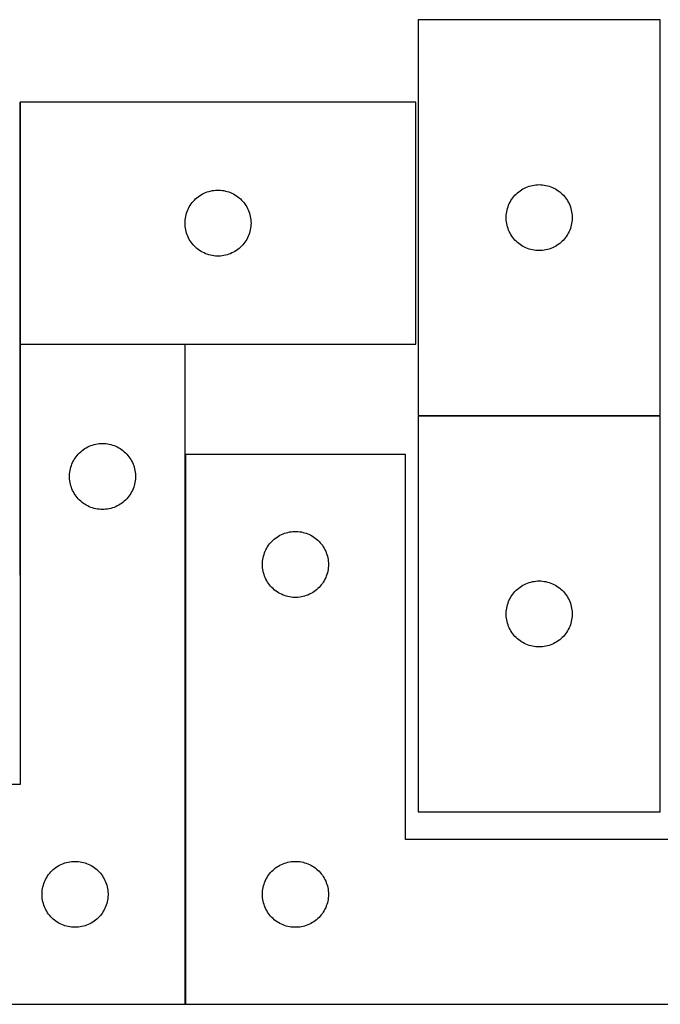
# Model space of a CAD drawing. Header units: millimetres. Extents: x 7 to 1493, y 7 to 458.
# Tile 3 of 5: x 487 to 779, y 10 to 457. Entities that reach past the tile are written whole.
import ezdxf

# ---------------------------------------------------------------- set-up
doc = ezdxf.new("R2010")
doc.units = ezdxf.units.MM
doc.layers.add('COMMON', color=5, linetype='CONTINUOUS', true_color=0x0000ff)
doc.layers.add('CUT', color=7, linetype='CONTINUOUS', true_color=0x000000)

msp = doc.modelspace()

# ---------------------------------------------------------------- linework, layer by layer
at = {"layer": 'COMMON'}
for p, q in [((487.36423, 419.960073), (487.36423, 309.960073)), ((487.36423, 309.760072), (487.36423, 204.826728)), ((487.464231, 309.860072), (562.464231, 309.860072)), ((668.474722, 277.353915), (778.474722, 277.353915)), ((562.564232, 9.760072), (562.564232, 259.760072))]:
    msp.add_line(p, q, dxfattribs=at)
at = {"layer": 'CUT'}
for p, q in [((668.474722, 457.453916), (668.474722, 277.453916)), ((778.474722, 457.453916), (668.474722, 457.453916)), ((778.474722, 277.453916), (778.474722, 457.453916)), ((667.464231, 419.960073), (487.464231, 419.960073)), ((487.464231, 419.960073), (487.464231, 309.960073)), ((667.464231, 309.960073), (667.464231, 419.960073)), ((716.086501, 380.508194), (716.768315, 380.871222)), ((716.768315, 380.871222), (717.467913, 381.198669)), ((717.467913, 381.198669), (718.18344, 381.489668)), ((718.18344, 381.489668), (718.912999, 381.743446)), ((718.912999, 381.743446), (719.654655, 381.959332)), ((719.654655, 381.959332), (720.406441, 382.136751)), ((720.406441, 382.136751), (721.166363, 382.275234)), ((721.166363, 382.275234), (721.932407, 382.374414)), ((721.932407, 382.374414), (722.70254, 382.434027)), ((722.70254, 382.434027), (723.474722, 382.453916)), ((723.474722, 382.453916), (724.246903, 382.434027)), ((724.246903, 382.434027), (725.017037, 382.374414)), ((725.017037, 382.374414), (725.78308, 382.275234)), ((725.78308, 382.275234), (726.543003, 382.136751)), ((726.543003, 382.136751), (727.294788, 381.959332)), ((727.294788, 381.959332), (728.036444, 381.743446)), ((728.036444, 381.743446), (728.766003, 381.489668)), ((728.766003, 381.489668), (729.48153, 381.198669)), ((729.48153, 381.198669), (730.181128, 380.871222)), ((730.181128, 380.871222), (730.862943, 380.508194)), ((567.275131, 375.968353), (567.855334, 376.478279)), ((567.855334, 376.478279), (568.461017, 376.957661)), ((568.461017, 376.957661), (569.090576, 377.405228)), ((569.090576, 377.405228), (569.742339, 377.819792)), ((569.742339, 377.819792), (570.41458, 378.200254)), ((570.41458, 378.200254), (571.105516, 378.545606)), ((571.105516, 378.545606), (571.813313, 378.854932)), ((571.813313, 378.854932), (572.536096, 379.127411)), ((572.536096, 379.127411), (573.271947, 379.362321)), ((573.271947, 379.362321), (574.018915, 379.559038)), ((574.018915, 379.559038), (574.77502, 379.717042)), ((574.77502, 379.717042), (575.538256, 379.835913)), ((575.538256, 379.835913), (576.306599, 379.915335)), ((576.306599, 379.915335), (577.078013, 379.9551)), ((577.078013, 379.9551), (577.85045, 379.9551)), ((577.85045, 379.9551), (578.621863, 379.915335)), ((578.621863, 379.915335), (579.390207, 379.835913)), ((579.390207, 379.835913), (580.153443, 379.717042)), ((580.153443, 379.717042), (580.909548, 379.559038)), ((580.909548, 379.559038), (581.656516, 379.362321)), ((581.656516, 379.362321), (582.392367, 379.127411)), ((582.392367, 379.127411), (583.11515, 378.854932)), ((583.11515, 378.854932), (583.822947, 378.545606)), ((583.822947, 378.545606), (584.513883, 378.200254)), ((584.513883, 378.200254), (585.186123, 377.819792)), ((585.186123, 377.819792), (585.837887, 377.405228)), ((585.837887, 377.405228), (586.467446, 376.957661)), ((586.467446, 376.957661), (587.073129, 376.478279)), ((587.073129, 376.478279), (587.653331, 375.968353)), ((711.029566, 375.827571), (711.477133, 376.45713)), ((711.477133, 376.45713), (711.956515, 377.062813)), ((711.956515, 377.062813), (712.466441, 377.643016)), ((712.466441, 377.643016), (713.005559, 378.196198)), ((713.005559, 378.196198), (713.57244, 378.720895)), ((713.57244, 378.720895), (714.165579, 379.215713)), ((714.165579, 379.215713), (714.783405, 379.679341)), ((714.783405, 379.679341), (715.424279, 380.110549)), ((715.424279, 380.110549), (716.086501, 380.508194)), ((730.862943, 380.508194), (731.525165, 380.110549)), ((731.525165, 380.110549), (732.166038, 379.679341)), ((732.166038, 379.679341), (732.783864, 379.215713)), ((732.783864, 379.215713), (733.377003, 378.720895)), ((733.377003, 378.720895), (733.943884, 378.196198)), ((733.943884, 378.196198), (734.483002, 377.643016)), ((734.483002, 377.643016), (734.992928, 377.062813)), ((734.992928, 377.062813), (735.47231, 376.45713)), ((735.47231, 376.45713), (735.919877, 375.827571)), ((563.719478, 370.966881), (564.046925, 371.666479)), ((564.046925, 371.666479), (564.409953, 372.348294)), ((564.409953, 372.348294), (564.807598, 373.010515)), ((564.807598, 373.010515), (565.238806, 373.651389)), ((565.238806, 373.651389), (565.702434, 374.269215)), ((565.702434, 374.269215), (566.197252, 374.862354)), ((566.197252, 374.862354), (566.721949, 375.429235)), ((566.721949, 375.429235), (567.275131, 375.968353)), ((587.653331, 375.968353), (588.206514, 375.429235)), ((588.206514, 375.429235), (588.73121, 374.862354)), ((588.73121, 374.862354), (589.226029, 374.269215)), ((589.226029, 374.269215), (589.689656, 373.651389)), ((589.689656, 373.651389), (590.120865, 373.010515)), ((590.120865, 373.010515), (590.51851, 372.348294)), ((590.51851, 372.348294), (590.881538, 371.666479)), ((590.881538, 371.666479), (591.208985, 370.966881)), ((708.875756, 370.899232), (709.072473, 371.6462)), ((709.072473, 371.6462), (709.307383, 372.382051)), ((709.307383, 372.382051), (709.579862, 373.104834)), ((709.579862, 373.104834), (709.889188, 373.812631)), ((709.889188, 373.812631), (710.23454, 374.503567)), ((710.23454, 374.503567), (710.615002, 375.175808)), ((710.615002, 375.175808), (711.029566, 375.827571)), ((735.919877, 375.827571), (736.334441, 375.175808)), ((736.334441, 375.175808), (736.714904, 374.503567)), ((736.714904, 374.503567), (737.060256, 373.812631)), ((737.060256, 373.812631), (737.369581, 373.104834)), ((737.369581, 373.104834), (737.64206, 372.382051)), ((737.64206, 372.382051), (737.87697, 371.6462)), ((737.87697, 371.6462), (738.073687, 370.899232)), ((562.543733, 366.502387), (562.642913, 367.268431)), ((562.642913, 367.268431), (562.781396, 368.028354)), ((562.781396, 368.028354), (562.958816, 368.780139)), ((562.958816, 368.780139), (563.174701, 369.521795)), ((563.174701, 369.521795), (563.428479, 370.251354)), ((563.428479, 370.251354), (563.719478, 370.966881)), ((591.208985, 370.966881), (591.499984, 370.251354)), ((591.499984, 370.251354), (591.753762, 369.521795)), ((591.753762, 369.521795), (591.969647, 368.780139)), ((591.969647, 368.780139), (592.147067, 368.028354)), ((592.147067, 368.028354), (592.28555, 367.268431)), ((592.28555, 367.268431), (592.38473, 366.502387)), ((708.479695, 367.840134), (708.519459, 368.611548)), ((708.479695, 367.067697), (708.479695, 367.840134)), ((708.519459, 368.611548), (708.598881, 369.379891)), ((708.598881, 369.379891), (708.717752, 370.143127)), ((708.717752, 370.143127), (708.875756, 370.899232)), ((738.073687, 370.899232), (738.231691, 370.143127)), ((738.231691, 370.143127), (738.350562, 369.379891)), ((738.350562, 369.379891), (738.429984, 368.611548)), ((738.429984, 368.611548), (738.469749, 367.840134)), ((738.469749, 367.840134), (738.469749, 367.067697)), ((562.464231, 364.960073), (562.48412, 365.732254)), ((562.48412, 364.187891), (562.464231, 364.960073)), ((562.48412, 365.732254), (562.543733, 366.502387)), ((562.543733, 363.417758), (562.48412, 364.187891)), ((562.642913, 362.651714), (562.543733, 363.417758)), ((562.781396, 361.891792), (562.642913, 362.651714)), ((592.28555, 362.651714), (592.147067, 361.891792)), ((592.38473, 363.417758), (592.28555, 362.651714)), ((592.38473, 366.502387), (592.444343, 365.732254)), ((592.444343, 364.187891), (592.38473, 363.417758)), ((592.444343, 365.732254), (592.464231, 364.960073)), ((592.464231, 364.960073), (592.444343, 364.187891)), ((708.519459, 366.296284), (708.479695, 367.067697)), ((708.598881, 365.52794), (708.519459, 366.296284)), ((708.717752, 364.764704), (708.598881, 365.52794)), ((708.875756, 364.0086), (708.717752, 364.764704)), ((709.072473, 363.261631), (708.875756, 364.0086)), ((709.307383, 362.52578), (709.072473, 363.261631)), ((737.87697, 363.261631), (737.64206, 362.52578)), ((738.073687, 364.0086), (737.87697, 363.261631)), ((738.231691, 364.764704), (738.073687, 364.0086)), ((738.350562, 365.52794), (738.231691, 364.764704)), ((738.429984, 366.296284), (738.350562, 365.52794)), ((738.469749, 367.067697), (738.429984, 366.296284)), ((562.958816, 361.140006), (562.781396, 361.891792)), ((563.174701, 360.39835), (562.958816, 361.140006)), ((563.428479, 359.668791), (563.174701, 360.39835)), ((563.719478, 358.953264), (563.428479, 359.668791)), ((564.046925, 358.253666), (563.719478, 358.953264)), ((564.409953, 357.571852), (564.046925, 358.253666)), ((590.881538, 358.253666), (590.51851, 357.571852)), ((591.208985, 358.953264), (590.881538, 358.253666)), ((591.499984, 359.668791), (591.208985, 358.953264)), ((591.753762, 360.39835), (591.499984, 359.668791)), ((591.969647, 361.140006), (591.753762, 360.39835)), ((592.147067, 361.891792), (591.969647, 361.140006)), ((709.579862, 361.802997), (709.307383, 362.52578)), ((709.889188, 361.0952), (709.579862, 361.802997)), ((710.23454, 360.404264), (709.889188, 361.0952)), ((710.615002, 359.732024), (710.23454, 360.404264)), ((711.029566, 359.08026), (710.615002, 359.732024)), ((711.477133, 358.450701), (711.029566, 359.08026)), ((711.956515, 357.845018), (711.477133, 358.450701)), ((735.47231, 358.450701), (734.992928, 357.845018)), ((735.919877, 359.08026), (735.47231, 358.450701)), ((736.334441, 359.732024), (735.919877, 359.08026)), ((736.714904, 360.404264), (736.334441, 359.732024)), ((737.060256, 361.0952), (736.714904, 360.404264)), ((737.369581, 361.802997), (737.060256, 361.0952)), ((737.64206, 362.52578), (737.369581, 361.802997)), ((564.807598, 356.90963), (564.409953, 357.571852)), ((565.238806, 356.268756), (564.807598, 356.90963)), ((565.702434, 355.65093), (565.238806, 356.268756)), ((566.197252, 355.057791), (565.702434, 355.65093)), ((566.721949, 354.49091), (566.197252, 355.057791)), ((567.275131, 353.951792), (566.721949, 354.49091)), ((567.855334, 353.441866), (567.275131, 353.951792)), ((587.653331, 353.951792), (587.073129, 353.441866)), ((588.206514, 354.49091), (587.653331, 353.951792)), ((588.73121, 355.057791), (588.206514, 354.49091)), ((589.226029, 355.65093), (588.73121, 355.057791)), ((589.689656, 356.268756), (589.226029, 355.65093)), ((590.120865, 356.90963), (589.689656, 356.268756)), ((590.51851, 357.571852), (590.120865, 356.90963)), ((712.466441, 357.264816), (711.956515, 357.845018)), ((713.005559, 356.711633), (712.466441, 357.264816)), ((713.57244, 356.186937), (713.005559, 356.711633)), ((714.165579, 355.692119), (713.57244, 356.186937)), ((714.783405, 355.228491), (714.165579, 355.692119)), ((715.424279, 354.797282), (714.783405, 355.228491)), ((716.086501, 354.399637), (715.424279, 354.797282)), ((716.768315, 354.036609), (716.086501, 354.399637)), ((717.467913, 353.709162), (716.768315, 354.036609)), ((718.18344, 353.418163), (717.467913, 353.709162)), ((729.48153, 353.709162), (728.766003, 353.418163)), ((730.181128, 354.036609), (729.48153, 353.709162)), ((730.862943, 354.399637), (730.181128, 354.036609)), ((731.525165, 354.797282), (730.862943, 354.399637)), ((732.166038, 355.228491), (731.525165, 354.797282)), ((732.783864, 355.692119), (732.166038, 355.228491)), ((733.377003, 356.186937), (732.783864, 355.692119)), ((733.943884, 356.711633), (733.377003, 356.186937)), ((734.483002, 357.264816), (733.943884, 356.711633)), ((734.992928, 357.845018), (734.483002, 357.264816)), ((568.461017, 352.962484), (567.855334, 353.441866)), ((569.090576, 352.514917), (568.461017, 352.962484)), ((569.742339, 352.100353), (569.090576, 352.514917)), ((570.41458, 351.719891), (569.742339, 352.100353)), ((571.105516, 351.374539), (570.41458, 351.719891)), ((571.813313, 351.065213), (571.105516, 351.374539)), ((572.536096, 350.792734), (571.813313, 351.065213)), ((573.271947, 350.557824), (572.536096, 350.792734)), ((574.018915, 350.361107), (573.271947, 350.557824)), ((574.77502, 350.203103), (574.018915, 350.361107)), ((575.538256, 350.084232), (574.77502, 350.203103)), ((576.306599, 350.00481), (575.538256, 350.084232)), ((577.078013, 349.965046), (576.306599, 350.00481)), ((577.85045, 349.965046), (577.078013, 349.965046)), ((578.621863, 350.00481), (577.85045, 349.965046)), ((579.390207, 350.084232), (578.621863, 350.00481)), ((580.153443, 350.203103), (579.390207, 350.084232)), ((580.909548, 350.361107), (580.153443, 350.203103)), ((581.656516, 350.557824), (580.909548, 350.361107)), ((582.392367, 350.792734), (581.656516, 350.557824)), ((583.11515, 351.065213), (582.392367, 350.792734)), ((583.822947, 351.374539), (583.11515, 351.065213)), ((584.513883, 351.719891), (583.822947, 351.374539)), ((585.186123, 352.100353), (584.513883, 351.719891)), ((585.837887, 352.514917), (585.186123, 352.100353)), ((586.467446, 352.962484), (585.837887, 352.514917)), ((587.073129, 353.441866), (586.467446, 352.962484)), ((718.912999, 353.164385), (718.18344, 353.418163)), ((719.654655, 352.9485), (718.912999, 353.164385)), ((720.406441, 352.77108), (719.654655, 352.9485)), ((721.166363, 352.632597), (720.406441, 352.77108)), ((721.932407, 352.533418), (721.166363, 352.632597)), ((722.70254, 352.473804), (721.932407, 352.533418)), ((723.474722, 352.453916), (722.70254, 352.473804)), ((724.246903, 352.473804), (723.474722, 352.453916)), ((725.017037, 352.533418), (724.246903, 352.473804)), ((725.78308, 352.632597), (725.017037, 352.533418)), ((726.543003, 352.77108), (725.78308, 352.632597)), ((727.294788, 352.9485), (726.543003, 352.77108)), ((728.036444, 353.164385), (727.294788, 352.9485)), ((728.766003, 353.418163), (728.036444, 353.164385)), ((487.464231, 309.960073), (667.464231, 309.960073)), ((562.464231, 309.760072), (487.464231, 309.760072)), ((487.464231, 309.760072), (487.464231, 109.760072)), ((562.464231, 9.760072), (562.464231, 309.760072)), ((668.474722, 277.453916), (778.474722, 277.453916)), ((668.474722, 277.253915), (668.474722, 97.253915)), ((778.474722, 277.253915), (668.474722, 277.253915)), ((778.474722, 97.253915), (778.474722, 277.253915)), ((520.402509, 264.049602), (521.144165, 264.265487)), ((521.144165, 264.265487), (521.89595, 264.442907)), ((521.89595, 264.442907), (522.655873, 264.58139)), ((522.655873, 264.58139), (523.421916, 264.68057)), ((523.421916, 264.68057), (524.19205, 264.740183)), ((524.19205, 264.740183), (524.964231, 264.760072)), ((524.964231, 264.760072), (525.736413, 264.740183)), ((525.736413, 264.740183), (526.506546, 264.68057)), ((526.506546, 264.68057), (527.27259, 264.58139)), ((527.27259, 264.58139), (528.032512, 264.442907)), ((528.032512, 264.442907), (528.784298, 264.265487)), ((528.784298, 264.265487), (529.525954, 264.049602)), ((513.446025, 259.368969), (513.955951, 259.949172)), ((513.955951, 259.949172), (514.495069, 260.502354)), ((514.495069, 260.502354), (515.06195, 261.02705)), ((515.06195, 261.02705), (515.655089, 261.521869)), ((515.655089, 261.521869), (516.272915, 261.985497)), ((516.272915, 261.985497), (516.913789, 262.416705)), ((516.913789, 262.416705), (517.57601, 262.81435)), ((517.57601, 262.81435), (518.257825, 263.177378)), ((518.257825, 263.177378), (518.957423, 263.504825)), ((518.957423, 263.504825), (519.67295, 263.795824)), ((519.67295, 263.795824), (520.402509, 264.049602)), ((529.525954, 264.049602), (530.255513, 263.795824)), ((530.255513, 263.795824), (530.97104, 263.504825)), ((530.97104, 263.504825), (531.670638, 263.177378)), ((531.670638, 263.177378), (532.352452, 262.81435)), ((532.352452, 262.81435), (533.014674, 262.416705)), ((533.014674, 262.416705), (533.655548, 261.985497)), ((533.655548, 261.985497), (534.273374, 261.521869)), ((534.273374, 261.521869), (534.866513, 261.02705)), ((534.866513, 261.02705), (535.433394, 260.502354)), ((535.433394, 260.502354), (535.972512, 259.949172)), ((535.972512, 259.949172), (536.482438, 259.368969)), ((662.664232, 259.760072), (562.664232, 259.760072)), ((562.664232, 259.760072), (562.664232, 9.760072)), ((662.664232, 84.760072), (662.664232, 259.760072)), ((510.796893, 254.688207), (511.069372, 255.41099)), ((511.069372, 255.41099), (511.378697, 256.118787)), ((511.378697, 256.118787), (511.724049, 256.809723)), ((511.724049, 256.809723), (512.104512, 257.481964)), ((512.104512, 257.481964), (512.519076, 258.133727)), ((512.519076, 258.133727), (512.966643, 258.763286)), ((512.966643, 258.763286), (513.446025, 259.368969)), ((536.482438, 259.368969), (536.96182, 258.763286)), ((536.96182, 258.763286), (537.409387, 258.133727)), ((537.409387, 258.133727), (537.823951, 257.481964)), ((537.823951, 257.481964), (538.204413, 256.809723)), ((538.204413, 256.809723), (538.549765, 256.118787)), ((538.549765, 256.118787), (538.859091, 255.41099)), ((538.859091, 255.41099), (539.13157, 254.688207)), ((509.969204, 250.14629), (510.008969, 250.917703)), ((510.008969, 250.917703), (510.088391, 251.686047)), ((510.088391, 251.686047), (510.207262, 252.449283)), ((510.207262, 252.449283), (510.365266, 253.205388)), ((510.365266, 253.205388), (510.561983, 253.952356)), ((510.561983, 253.952356), (510.796893, 254.688207)), ((539.13157, 254.688207), (539.36648, 253.952356)), ((539.36648, 253.952356), (539.563197, 253.205388)), ((539.563197, 253.205388), (539.721201, 252.449283)), ((539.721201, 252.449283), (539.840072, 251.686047)), ((539.840072, 251.686047), (539.919494, 250.917703)), ((539.919494, 250.917703), (539.959258, 250.14629)), ((509.969204, 249.373853), (509.969204, 250.14629)), ((510.008969, 248.60244), (509.969204, 249.373853)), ((510.088391, 247.834096), (510.008969, 248.60244)), ((510.207262, 247.07086), (510.088391, 247.834096)), ((510.365266, 246.314755), (510.207262, 247.07086)), ((510.561983, 245.567787), (510.365266, 246.314755)), ((539.563197, 246.314755), (539.36648, 245.567787)), ((539.721201, 247.07086), (539.563197, 246.314755)), ((539.840072, 247.834096), (539.721201, 247.07086)), ((539.919494, 248.60244), (539.840072, 247.834096)), ((539.959258, 249.373853), (539.919494, 248.60244)), ((539.959258, 250.14629), (539.959258, 249.373853)), ((510.796893, 244.831936), (510.561983, 245.567787)), ((511.069372, 244.109153), (510.796893, 244.831936)), ((511.378697, 243.401356), (511.069372, 244.109153)), ((511.724049, 242.71042), (511.378697, 243.401356)), ((512.104512, 242.038179), (511.724049, 242.71042)), ((512.519076, 241.386416), (512.104512, 242.038179)), ((537.823951, 242.038179), (537.409387, 241.386416)), ((538.204413, 242.71042), (537.823951, 242.038179)), ((538.549765, 243.401356), (538.204413, 242.71042)), ((538.859091, 244.109153), (538.549765, 243.401356)), ((539.13157, 244.831936), (538.859091, 244.109153)), ((539.36648, 245.567787), (539.13157, 244.831936)), ((512.966643, 240.756857), (512.519076, 241.386416)), ((513.446025, 240.151174), (512.966643, 240.756857)), ((513.955951, 239.570971), (513.446025, 240.151174)), ((514.495069, 239.017789), (513.955951, 239.570971)), ((515.06195, 238.493093), (514.495069, 239.017789)), ((515.655089, 237.998274), (515.06195, 238.493093)), ((516.272915, 237.534646), (515.655089, 237.998274)), ((516.913789, 237.103438), (516.272915, 237.534646)), ((533.655548, 237.534646), (533.014674, 237.103438)), ((534.273374, 237.998274), (533.655548, 237.534646)), ((534.866513, 238.493093), (534.273374, 237.998274)), ((535.433394, 239.017789), (534.866513, 238.493093)), ((535.972512, 239.570971), (535.433394, 239.017789)), ((536.482438, 240.151174), (535.972512, 239.570971)), ((536.96182, 240.756857), (536.482438, 240.151174)), ((537.409387, 241.386416), (536.96182, 240.756857)), ((517.57601, 236.705793), (516.913789, 237.103438)), ((518.257825, 236.342765), (517.57601, 236.705793)), ((518.957423, 236.015318), (518.257825, 236.342765)), ((519.67295, 235.724319), (518.957423, 236.015318)), ((520.402509, 235.470541), (519.67295, 235.724319)), ((521.144165, 235.254656), (520.402509, 235.470541)), ((521.89595, 235.077236), (521.144165, 235.254656)), ((522.655873, 234.938753), (521.89595, 235.077236)), ((523.421916, 234.839573), (522.655873, 234.938753)), ((524.19205, 234.77996), (523.421916, 234.839573)), ((524.964231, 234.760072), (524.19205, 234.77996)), ((525.736413, 234.77996), (524.964231, 234.760072)), ((526.506546, 234.839573), (525.736413, 234.77996)), ((527.27259, 234.938753), (526.506546, 234.839573)), ((528.032512, 235.077236), (527.27259, 234.938753)), ((528.784298, 235.254656), (528.032512, 235.077236)), ((529.525954, 235.470541), (528.784298, 235.254656)), ((530.255513, 235.724319), (529.525954, 235.470541)), ((530.97104, 236.015318), (530.255513, 235.724319)), ((531.670638, 236.342765), (530.97104, 236.015318)), ((532.352452, 236.705793), (531.670638, 236.342765)), ((533.014674, 237.103438), (532.352452, 236.705793)), ((607.013314, 223.654931), (607.736097, 223.92741)), ((607.736097, 223.92741), (608.471948, 224.16232)), ((608.471948, 224.16232), (609.218916, 224.359037)), ((609.218916, 224.359037), (609.975021, 224.517041)), ((609.975021, 224.517041), (610.738257, 224.635912)), ((610.738257, 224.635912), (611.5066, 224.715334)), ((611.5066, 224.715334), (612.278014, 224.755099)), ((612.278014, 224.755099), (613.050451, 224.755099)), ((613.050451, 224.755099), (613.821864, 224.715334)), ((613.821864, 224.715334), (614.590208, 224.635912)), ((614.590208, 224.635912), (615.353444, 224.517041)), ((615.353444, 224.517041), (616.109549, 224.359037)), ((616.109549, 224.359037), (616.856517, 224.16232)), ((616.856517, 224.16232), (617.592368, 223.92741)), ((617.592368, 223.92741), (618.315151, 223.654931)), ((600.902435, 219.069214), (601.397253, 219.662353)), ((601.397253, 219.662353), (601.92195, 220.229234)), ((601.92195, 220.229234), (602.475132, 220.768352)), ((602.475132, 220.768352), (603.055335, 221.278278)), ((603.055335, 221.278278), (603.661018, 221.75766)), ((603.661018, 221.75766), (604.290577, 222.205227)), ((604.290577, 222.205227), (604.94234, 222.619791)), ((604.94234, 222.619791), (605.614581, 223.000253)), ((605.614581, 223.000253), (606.305517, 223.345605)), ((606.305517, 223.345605), (607.013314, 223.654931)), ((618.315151, 223.654931), (619.022948, 223.345605)), ((619.022948, 223.345605), (619.713884, 223.000253)), ((619.713884, 223.000253), (620.386124, 222.619791)), ((620.386124, 222.619791), (621.037888, 222.205227)), ((621.037888, 222.205227), (621.667447, 221.75766)), ((621.667447, 221.75766), (622.27313, 221.278278)), ((622.27313, 221.278278), (622.853332, 220.768352)), ((622.853332, 220.768352), (623.406515, 220.229234)), ((623.406515, 220.229234), (623.931211, 219.662353)), ((623.931211, 219.662353), (624.42603, 219.069214)), ((598.374702, 214.321794), (598.62848, 215.051353)), ((598.62848, 215.051353), (598.919479, 215.76688)), ((598.919479, 215.76688), (599.246926, 216.466478)), ((599.246926, 216.466478), (599.609954, 217.148293)), ((599.609954, 217.148293), (600.007599, 217.810514)), ((600.007599, 217.810514), (600.438807, 218.451388)), ((600.438807, 218.451388), (600.902435, 219.069214)), ((624.42603, 219.069214), (624.889657, 218.451388)), ((624.889657, 218.451388), (625.320866, 217.810514)), ((625.320866, 217.810514), (625.718511, 217.148293)), ((625.718511, 217.148293), (626.081539, 216.466478)), ((626.081539, 216.466478), (626.408986, 215.76688)), ((626.408986, 215.76688), (626.699985, 215.051353)), ((626.699985, 215.051353), (626.953763, 214.321794)), ((597.664232, 209.760072), (597.684121, 210.532253)), ((597.684121, 210.532253), (597.743734, 211.302386)), ((597.743734, 211.302386), (597.842914, 212.06843)), ((597.842914, 212.06843), (597.981397, 212.828353)), ((597.981397, 212.828353), (598.158817, 213.580138)), ((598.158817, 213.580138), (598.374702, 214.321794)), ((626.953763, 214.321794), (627.169648, 213.580138)), ((627.169648, 213.580138), (627.347068, 212.828353)), ((627.347068, 212.828353), (627.485551, 212.06843)), ((627.485551, 212.06843), (627.584731, 211.302386)), ((627.584731, 211.302386), (627.644344, 210.532253)), ((627.644344, 210.532253), (627.664232, 209.760072)), ((597.684121, 208.98789), (597.664232, 209.760072)), ((597.743734, 208.217757), (597.684121, 208.98789)), ((597.842914, 207.451713), (597.743734, 208.217757)), ((597.981397, 206.691791), (597.842914, 207.451713)), ((598.158817, 205.940005), (597.981397, 206.691791)), ((598.374702, 205.198349), (598.158817, 205.940005)), ((627.169648, 205.940005), (626.953763, 205.198349)), ((627.347068, 206.691791), (627.169648, 205.940005)), ((627.485551, 207.451713), (627.347068, 206.691791)), ((627.584731, 208.217757), (627.485551, 207.451713)), ((627.644344, 208.98789), (627.584731, 208.217757)), ((627.664232, 209.760072), (627.644344, 208.98789)), ((598.62848, 204.46879), (598.374702, 205.198349)), ((598.919479, 203.753263), (598.62848, 204.46879)), ((599.246926, 203.053665), (598.919479, 203.753263)), ((599.609954, 202.371851), (599.246926, 203.053665)), ((600.007599, 201.709629), (599.609954, 202.371851)), ((600.438807, 201.068755), (600.007599, 201.709629)), ((625.320866, 201.709629), (624.889657, 201.068755)), ((625.718511, 202.371851), (625.320866, 201.709629)), ((626.081539, 203.053665), (625.718511, 202.371851)), ((626.408986, 203.753263), (626.081539, 203.053665)), ((626.699985, 204.46879), (626.408986, 203.753263)), ((626.953763, 205.198349), (626.699985, 204.46879)), ((718.18344, 201.289667), (718.912999, 201.543445)), ((718.912999, 201.543445), (719.654655, 201.759331)), ((719.654655, 201.759331), (720.406441, 201.93675)), ((720.406441, 201.93675), (721.166363, 202.075233)), ((721.166363, 202.075233), (721.932407, 202.174413)), ((721.932407, 202.174413), (722.70254, 202.234026)), ((722.70254, 202.234026), (723.474722, 202.253915)), ((723.474722, 202.253915), (724.246903, 202.234026)), ((724.246903, 202.234026), (725.017037, 202.174413)), ((725.017037, 202.174413), (725.78308, 202.075233)), ((725.78308, 202.075233), (726.543003, 201.93675)), ((726.543003, 201.93675), (727.294788, 201.759331)), ((727.294788, 201.759331), (728.036444, 201.543445)), ((728.036444, 201.543445), (728.766003, 201.289667)), ((600.902435, 200.450929), (600.438807, 201.068755)), ((601.397253, 199.85779), (600.902435, 200.450929)), ((601.92195, 199.290909), (601.397253, 199.85779)), ((602.475132, 198.751791), (601.92195, 199.290909)), ((603.055335, 198.241865), (602.475132, 198.751791)), ((603.661018, 197.762483), (603.055335, 198.241865)), ((604.290577, 197.314916), (603.661018, 197.762483)), ((604.94234, 196.900352), (604.290577, 197.314916)), ((621.037888, 197.314916), (620.386124, 196.900352)), ((621.667447, 197.762483), (621.037888, 197.314916)), ((622.27313, 198.241865), (621.667447, 197.762483)), ((622.853332, 198.751791), (622.27313, 198.241865)), ((623.406515, 199.290909), (622.853332, 198.751791)), ((623.931211, 199.85779), (623.406515, 199.290909)), ((624.42603, 200.450929), (623.931211, 199.85779)), ((624.889657, 201.068755), (624.42603, 200.450929)), ((711.956515, 196.862812), (712.466441, 197.443015)), ((712.466441, 197.443015), (713.005559, 197.996197)), ((713.005559, 197.996197), (713.57244, 198.520894)), ((713.57244, 198.520894), (714.165579, 199.015712)), ((714.165579, 199.015712), (714.783405, 199.47934)), ((714.783405, 199.47934), (715.424279, 199.910548)), ((715.424279, 199.910548), (716.086501, 200.308193)), ((716.086501, 200.308193), (716.768315, 200.671221)), ((716.768315, 200.671221), (717.467913, 200.998668)), ((717.467913, 200.998668), (718.18344, 201.289667)), ((728.766003, 201.289667), (729.48153, 200.998668)), ((729.48153, 200.998668), (730.181128, 200.671221)), ((730.181128, 200.671221), (730.862943, 200.308193)), ((730.862943, 200.308193), (731.525165, 199.910548)), ((731.525165, 199.910548), (732.166038, 199.47934)), ((732.166038, 199.47934), (732.783864, 199.015712)), ((732.783864, 199.015712), (733.377003, 198.520894)), ((733.377003, 198.520894), (733.943884, 197.996197)), ((733.943884, 197.996197), (734.483002, 197.443015)), ((734.483002, 197.443015), (734.992928, 196.862812)), ((605.614581, 196.51989), (604.94234, 196.900352)), ((606.305517, 196.174538), (605.614581, 196.51989)), ((607.013314, 195.865212), (606.305517, 196.174538)), ((607.736097, 195.592733), (607.013314, 195.865212)), ((608.471948, 195.357823), (607.736097, 195.592733)), ((609.218916, 195.161106), (608.471948, 195.357823)), ((609.975021, 195.003102), (609.218916, 195.161106)), ((610.738257, 194.884231), (609.975021, 195.003102)), ((611.5066, 194.804809), (610.738257, 194.884231)), ((612.278014, 194.765045), (611.5066, 194.804809)), ((613.050451, 194.765045), (612.278014, 194.765045)), ((613.821864, 194.804809), (613.050451, 194.765045)), ((614.590208, 194.884231), (613.821864, 194.804809)), ((615.353444, 195.003102), (614.590208, 194.884231)), ((616.109549, 195.161106), (615.353444, 195.003102)), ((616.856517, 195.357823), (616.109549, 195.161106)), ((617.592368, 195.592733), (616.856517, 195.357823)), ((618.315151, 195.865212), (617.592368, 195.592733)), ((619.022948, 196.174538), (618.315151, 195.865212)), ((619.713884, 196.51989), (619.022948, 196.174538)), ((620.386124, 196.900352), (619.713884, 196.51989)), ((709.307383, 192.18205), (709.579862, 192.904833)), ((709.579862, 192.904833), (709.889188, 193.61263)), ((709.889188, 193.61263), (710.23454, 194.303566)), ((710.23454, 194.303566), (710.615002, 194.975807)), ((710.615002, 194.975807), (711.029566, 195.62757)), ((711.029566, 195.62757), (711.477133, 196.257129)), ((711.477133, 196.257129), (711.956515, 196.862812)), ((734.992928, 196.862812), (735.47231, 196.257129)), ((735.47231, 196.257129), (735.919877, 195.62757)), ((735.919877, 195.62757), (736.334441, 194.975807)), ((736.334441, 194.975807), (736.714904, 194.303566)), ((736.714904, 194.303566), (737.060256, 193.61263)), ((737.060256, 193.61263), (737.369581, 192.904833)), ((737.369581, 192.904833), (737.64206, 192.18205)), ((708.479695, 187.640133), (708.519459, 188.411547)), ((708.519459, 188.411547), (708.598881, 189.17989)), ((708.598881, 189.17989), (708.717752, 189.943126)), ((708.717752, 189.943126), (708.875756, 190.699231)), ((708.875756, 190.699231), (709.072473, 191.446199)), ((709.072473, 191.446199), (709.307383, 192.18205)), ((737.64206, 192.18205), (737.87697, 191.446199)), ((737.87697, 191.446199), (738.073687, 190.699231)), ((738.073687, 190.699231), (738.231691, 189.943126)), ((738.231691, 189.943126), (738.350562, 189.17989)), ((738.350562, 189.17989), (738.429984, 188.411547)), ((738.429984, 188.411547), (738.469749, 187.640133)), ((708.479695, 186.867696), (708.479695, 187.640133)), ((708.519459, 186.096283), (708.479695, 186.867696)), ((708.598881, 185.327939), (708.519459, 186.096283)), ((708.717752, 184.564703), (708.598881, 185.327939)), ((708.875756, 183.808599), (708.717752, 184.564703)), ((709.072473, 183.06163), (708.875756, 183.808599)), ((738.073687, 183.808599), (737.87697, 183.06163)), ((738.231691, 184.564703), (738.073687, 183.808599)), ((738.350562, 185.327939), (738.231691, 184.564703)), ((738.429984, 186.096283), (738.350562, 185.327939)), ((738.469749, 186.867696), (738.429984, 186.096283)), ((738.469749, 187.640133), (738.469749, 186.867696)), ((709.307383, 182.325779), (709.072473, 183.06163)), ((709.579862, 181.602996), (709.307383, 182.325779)), ((709.889188, 180.895199), (709.579862, 181.602996)), ((710.23454, 180.204263), (709.889188, 180.895199)), ((710.615002, 179.532023), (710.23454, 180.204263)), ((711.029566, 178.880259), (710.615002, 179.532023)), ((736.334441, 179.532023), (735.919877, 178.880259)), ((736.714904, 180.204263), (736.334441, 179.532023)), ((737.060256, 180.895199), (736.714904, 180.204263)), ((737.369581, 181.602996), (737.060256, 180.895199)), ((737.64206, 182.325779), (737.369581, 181.602996)), ((737.87697, 183.06163), (737.64206, 182.325779)), ((711.477133, 178.2507), (711.029566, 178.880259)), ((711.956515, 177.645017), (711.477133, 178.2507)), ((712.466441, 177.064815), (711.956515, 177.645017)), ((713.005559, 176.511632), (712.466441, 177.064815)), ((713.57244, 175.986936), (713.005559, 176.511632)), ((714.165579, 175.492118), (713.57244, 175.986936)), ((714.783405, 175.02849), (714.165579, 175.492118)), ((715.424279, 174.597281), (714.783405, 175.02849)), ((732.166038, 175.02849), (731.525165, 174.597281)), ((732.783864, 175.492118), (732.166038, 175.02849)), ((733.377003, 175.986936), (732.783864, 175.492118)), ((733.943884, 176.511632), (733.377003, 175.986936)), ((734.483002, 177.064815), (733.943884, 176.511632)), ((734.992928, 177.645017), (734.483002, 177.064815)), ((735.47231, 178.2507), (734.992928, 177.645017)), ((735.919877, 178.880259), (735.47231, 178.2507)), ((716.086501, 174.199636), (715.424279, 174.597281)), ((716.768315, 173.836608), (716.086501, 174.199636)), ((717.467913, 173.509161), (716.768315, 173.836608)), ((718.18344, 173.218162), (717.467913, 173.509161)), ((718.912999, 172.964384), (718.18344, 173.218162)), ((719.654655, 172.748499), (718.912999, 172.964384)), ((720.406441, 172.571079), (719.654655, 172.748499)), ((721.166363, 172.432596), (720.406441, 172.571079)), ((721.932407, 172.333417), (721.166363, 172.432596)), ((722.70254, 172.273803), (721.932407, 172.333417)), ((723.474722, 172.253915), (722.70254, 172.273803)), ((724.246903, 172.273803), (723.474722, 172.253915)), ((725.017037, 172.333417), (724.246903, 172.273803)), ((725.78308, 172.432596), (725.017037, 172.333417)), ((726.543003, 172.571079), (725.78308, 172.432596)), ((727.294788, 172.748499), (726.543003, 172.571079)), ((728.036444, 172.964384), (727.294788, 172.748499)), ((728.766003, 173.218162), (728.036444, 172.964384)), ((729.48153, 173.509161), (728.766003, 173.218162)), ((730.181128, 173.836608), (729.48153, 173.509161)), ((730.862943, 174.199636), (730.181128, 173.836608)), ((731.525165, 174.597281), (730.862943, 174.199636)), ((487.464231, 109.760072), (312.464231, 109.760072)), ((668.474722, 97.253915), (778.474722, 97.253915)), ((862.664232, 84.760072), (662.664232, 84.760072)), ((503.155089, 71.521869), (503.772915, 71.985497)), ((503.772915, 71.985497), (504.413789, 72.416705)), ((504.413789, 72.416705), (505.07601, 72.81435)), ((505.07601, 72.81435), (505.757825, 73.177378)), ((505.757825, 73.177378), (506.457423, 73.504825)), ((506.457423, 73.504825), (507.17295, 73.795824)), ((507.17295, 73.795824), (507.902509, 74.049602)), ((507.902509, 74.049602), (508.644165, 74.265487)), ((508.644165, 74.265487), (509.39595, 74.442907)), ((509.39595, 74.442907), (510.155873, 74.58139)), ((510.155873, 74.58139), (510.921916, 74.68057)), ((510.921916, 74.68057), (511.69205, 74.740183)), ((511.69205, 74.740183), (512.464231, 74.760072)), ((512.464231, 74.760072), (513.236413, 74.740183)), ((513.236413, 74.740183), (514.006546, 74.68057)), ((514.006546, 74.68057), (514.77259, 74.58139)), ((514.77259, 74.58139), (515.532512, 74.442907)), ((515.532512, 74.442907), (516.284298, 74.265487)), ((516.284298, 74.265487), (517.025954, 74.049602)), ((517.025954, 74.049602), (517.755513, 73.795824)), ((517.755513, 73.795824), (518.47104, 73.504825)), ((518.47104, 73.504825), (519.170638, 73.177378)), ((519.170638, 73.177378), (519.852452, 72.81435)), ((519.852452, 72.81435), (520.514674, 72.416705)), ((520.514674, 72.416705), (521.155548, 71.985497)), ((521.155548, 71.985497), (521.773374, 71.521869)), ((603.055335, 71.278278), (603.661018, 71.75766)), ((603.661018, 71.75766), (604.290577, 72.205227)), ((604.290577, 72.205227), (604.94234, 72.619791)), ((604.94234, 72.619791), (605.614581, 73.000253)), ((605.614581, 73.000253), (606.305517, 73.345605)), ((606.305517, 73.345605), (607.013314, 73.654931)), ((607.013314, 73.654931), (607.736097, 73.92741)), ((607.736097, 73.92741), (608.471948, 74.16232)), ((608.471948, 74.16232), (609.218916, 74.359037)), ((609.218916, 74.359037), (609.975021, 74.517041)), ((609.975021, 74.517041), (610.738257, 74.635912)), ((610.738257, 74.635912), (611.5066, 74.715334)), ((611.5066, 74.715334), (612.278014, 74.755099)), ((612.278014, 74.755099), (613.050451, 74.755099)), ((613.050451, 74.755099), (613.821864, 74.715334)), ((613.821864, 74.715334), (614.590208, 74.635912)), ((614.590208, 74.635912), (615.353444, 74.517041)), ((615.353444, 74.517041), (616.109549, 74.359037)), ((616.109549, 74.359037), (616.856517, 74.16232)), ((616.856517, 74.16232), (617.592368, 73.92741)), ((617.592368, 73.92741), (618.315151, 73.654931)), ((618.315151, 73.654931), (619.022948, 73.345605)), ((619.022948, 73.345605), (619.713884, 73.000253)), ((619.713884, 73.000253), (620.386124, 72.619791)), ((620.386124, 72.619791), (621.037888, 72.205227)), ((621.037888, 72.205227), (621.667447, 71.75766)), ((621.667447, 71.75766), (622.27313, 71.278278)), ((499.224049, 66.809723), (499.604512, 67.481964)), ((499.604512, 67.481964), (500.019076, 68.133727)), ((500.019076, 68.133727), (500.466643, 68.763286)), ((500.466643, 68.763286), (500.946025, 69.368969)), ((500.946025, 69.368969), (501.455951, 69.949172)), ((501.455951, 69.949172), (501.995069, 70.502354)), ((501.995069, 70.502354), (502.56195, 71.02705)), ((502.56195, 71.02705), (503.155089, 71.521869)), ((521.773374, 71.521869), (522.366513, 71.02705)), ((522.366513, 71.02705), (522.933394, 70.502354)), ((522.933394, 70.502354), (523.472512, 69.949172)), ((523.472512, 69.949172), (523.982438, 69.368969)), ((523.982438, 69.368969), (524.46182, 68.763286)), ((524.46182, 68.763286), (524.909387, 68.133727)), ((524.909387, 68.133727), (525.323951, 67.481964)), ((525.323951, 67.481964), (525.704413, 66.809723)), ((599.609954, 67.148293), (600.007599, 67.810514)), ((600.007599, 67.810514), (600.438807, 68.451388)), ((600.438807, 68.451388), (600.902435, 69.069214)), ((600.902435, 69.069214), (601.397253, 69.662353)), ((601.397253, 69.662353), (601.92195, 70.229234)), ((601.92195, 70.229234), (602.475132, 70.768352)), ((602.475132, 70.768352), (603.055335, 71.278278)), ((622.27313, 71.278278), (622.853332, 70.768352)), ((622.853332, 70.768352), (623.406515, 70.229234)), ((623.406515, 70.229234), (623.931211, 69.662353)), ((623.931211, 69.662353), (624.42603, 69.069214)), ((624.42603, 69.069214), (624.889657, 68.451388)), ((624.889657, 68.451388), (625.320866, 67.810514)), ((625.320866, 67.810514), (625.718511, 67.148293)), ((497.707262, 62.449283), (497.865266, 63.205388)), ((497.865266, 63.205388), (498.061983, 63.952356)), ((498.061983, 63.952356), (498.296893, 64.688207)), ((498.296893, 64.688207), (498.569372, 65.41099)), ((498.569372, 65.41099), (498.878697, 66.118787)), ((498.878697, 66.118787), (499.224049, 66.809723)), ((525.704413, 66.809723), (526.049765, 66.118787)), ((526.049765, 66.118787), (526.359091, 65.41099)), ((526.359091, 65.41099), (526.63157, 64.688207)), ((526.63157, 64.688207), (526.86648, 63.952356)), ((526.86648, 63.952356), (527.063197, 63.205388)), ((527.063197, 63.205388), (527.221201, 62.449283)), ((597.842914, 62.06843), (597.981397, 62.828353)), ((597.981397, 62.828353), (598.158817, 63.580138)), ((598.158817, 63.580138), (598.374702, 64.321794)), ((598.374702, 64.321794), (598.62848, 65.051353)), ((598.62848, 65.051353), (598.919479, 65.76688)), ((598.919479, 65.76688), (599.246926, 66.466478)), ((599.246926, 66.466478), (599.609954, 67.148293)), ((625.718511, 67.148293), (626.081539, 66.466478)), ((626.081539, 66.466478), (626.408986, 65.76688)), ((626.408986, 65.76688), (626.699985, 65.051353)), ((626.699985, 65.051353), (626.953763, 64.321794)), ((626.953763, 64.321794), (627.169648, 63.580138)), ((627.169648, 63.580138), (627.347068, 62.828353)), ((627.347068, 62.828353), (627.485551, 62.06843)), ((497.469204, 60.14629), (497.508969, 60.917703)), ((497.469204, 59.373853), (497.469204, 60.14629)), ((497.508969, 58.60244), (497.469204, 59.373853)), ((497.508969, 60.917703), (497.588391, 61.686047)), ((497.588391, 57.834096), (497.508969, 58.60244)), ((497.588391, 61.686047), (497.707262, 62.449283)), ((527.221201, 62.449283), (527.340072, 61.686047)), ((527.340072, 61.686047), (527.419494, 60.917703)), ((527.419494, 58.60244), (527.340072, 57.834096)), ((527.419494, 60.917703), (527.459258, 60.14629)), ((527.459258, 59.373853), (527.419494, 58.60244)), ((527.459258, 60.14629), (527.459258, 59.373853)), ((597.664232, 59.760072), (597.684121, 60.532253)), ((597.684121, 58.98789), (597.664232, 59.760072)), ((597.684121, 60.532253), (597.743734, 61.302386)), ((597.743734, 58.217757), (597.684121, 58.98789)), ((597.743734, 61.302386), (597.842914, 62.06843)), ((597.842914, 57.451713), (597.743734, 58.217757)), ((627.485551, 62.06843), (627.584731, 61.302386)), ((627.584731, 58.217757), (627.485551, 57.451713)), ((627.584731, 61.302386), (627.644344, 60.532253)), ((627.644344, 58.98789), (627.584731, 58.217757)), ((627.644344, 60.532253), (627.664232, 59.760072)), ((627.664232, 59.760072), (627.644344, 58.98789)), ((497.707262, 57.07086), (497.588391, 57.834096)), ((497.865266, 56.314755), (497.707262, 57.07086)), ((498.061983, 55.567787), (497.865266, 56.314755)), ((498.296893, 54.831936), (498.061983, 55.567787)), ((498.569372, 54.109153), (498.296893, 54.831936)), ((498.878697, 53.401356), (498.569372, 54.109153)), ((526.359091, 54.109153), (526.049765, 53.401356)), ((526.63157, 54.831936), (526.359091, 54.109153)), ((526.86648, 55.567787), (526.63157, 54.831936)), ((527.063197, 56.314755), (526.86648, 55.567787)), ((527.221201, 57.07086), (527.063197, 56.314755)), ((527.340072, 57.834096), (527.221201, 57.07086)), ((597.981397, 56.691791), (597.842914, 57.451713)), ((598.158817, 55.940005), (597.981397, 56.691791)), ((598.374702, 55.198349), (598.158817, 55.940005)), ((598.62848, 54.46879), (598.374702, 55.198349)), ((598.919479, 53.753263), (598.62848, 54.46879)), ((599.246926, 53.053665), (598.919479, 53.753263)), ((626.408986, 53.753263), (626.081539, 53.053665)), ((626.699985, 54.46879), (626.408986, 53.753263)), ((626.953763, 55.198349), (626.699985, 54.46879)), ((627.169648, 55.940005), (626.953763, 55.198349)), ((627.347068, 56.691791), (627.169648, 55.940005)), ((627.485551, 57.451713), (627.347068, 56.691791)), ((499.224049, 52.71042), (498.878697, 53.401356)), ((499.604512, 52.038179), (499.224049, 52.71042)), ((500.019076, 51.386416), (499.604512, 52.038179)), ((500.466643, 50.756857), (500.019076, 51.386416)), ((500.946025, 50.151174), (500.466643, 50.756857)), ((501.455951, 49.570971), (500.946025, 50.151174)), ((501.995069, 49.017789), (501.455951, 49.570971)), ((523.472512, 49.570971), (522.933394, 49.017789)), ((523.982438, 50.151174), (523.472512, 49.570971)), ((524.46182, 50.756857), (523.982438, 50.151174)), ((524.909387, 51.386416), (524.46182, 50.756857)), ((525.323951, 52.038179), (524.909387, 51.386416)), ((525.704413, 52.71042), (525.323951, 52.038179)), ((526.049765, 53.401356), (525.704413, 52.71042)), ((599.609954, 52.371851), (599.246926, 53.053665)), ((600.007599, 51.709629), (599.609954, 52.371851)), ((600.438807, 51.068755), (600.007599, 51.709629)), ((600.902435, 50.450929), (600.438807, 51.068755)), ((601.397253, 49.85779), (600.902435, 50.450929)), ((601.92195, 49.290909), (601.397253, 49.85779)), ((602.475132, 48.751791), (601.92195, 49.290909)), ((623.406515, 49.290909), (622.853332, 48.751791)), ((623.931211, 49.85779), (623.406515, 49.290909)), ((624.42603, 50.450929), (623.931211, 49.85779)), ((624.889657, 51.068755), (624.42603, 50.450929)), ((625.320866, 51.709629), (624.889657, 51.068755)), ((625.718511, 52.371851), (625.320866, 51.709629)), ((626.081539, 53.053665), (625.718511, 52.371851)), ((502.56195, 48.493093), (501.995069, 49.017789)), ((503.155089, 47.998274), (502.56195, 48.493093)), ((503.772915, 47.534646), (503.155089, 47.998274)), ((504.413789, 47.103438), (503.772915, 47.534646)), ((505.07601, 46.705793), (504.413789, 47.103438)), ((505.757825, 46.342765), (505.07601, 46.705793)), ((506.457423, 46.015318), (505.757825, 46.342765)), ((507.17295, 45.724319), (506.457423, 46.015318)), ((507.902509, 45.470541), (507.17295, 45.724319)), ((508.644165, 45.254656), (507.902509, 45.470541)), ((509.39595, 45.077236), (508.644165, 45.254656)), ((510.155873, 44.938753), (509.39595, 45.077236)), ((510.921916, 44.839573), (510.155873, 44.938753)), ((511.69205, 44.77996), (510.921916, 44.839573)), ((512.464231, 44.760072), (511.69205, 44.77996)), ((513.236413, 44.77996), (512.464231, 44.760072)), ((514.006546, 44.839573), (513.236413, 44.77996)), ((514.77259, 44.938753), (514.006546, 44.839573)), ((515.532512, 45.077236), (514.77259, 44.938753)), ((516.284298, 45.254656), (515.532512, 45.077236)), ((517.025954, 45.470541), (516.284298, 45.254656)), ((517.755513, 45.724319), (517.025954, 45.470541)), ((518.47104, 46.015318), (517.755513, 45.724319)), ((519.170638, 46.342765), (518.47104, 46.015318)), ((519.852452, 46.705793), (519.170638, 46.342765)), ((520.514674, 47.103438), (519.852452, 46.705793)), ((521.155548, 47.534646), (520.514674, 47.103438)), ((521.773374, 47.998274), (521.155548, 47.534646)), ((522.366513, 48.493093), (521.773374, 47.998274)), ((522.933394, 49.017789), (522.366513, 48.493093)), ((603.055335, 48.241865), (602.475132, 48.751791)), ((603.661018, 47.762483), (603.055335, 48.241865)), ((604.290577, 47.314916), (603.661018, 47.762483)), ((604.94234, 46.900352), (604.290577, 47.314916)), ((605.614581, 46.51989), (604.94234, 46.900352)), ((606.305517, 46.174538), (605.614581, 46.51989)), ((607.013314, 45.865212), (606.305517, 46.174538)), ((607.736097, 45.592733), (607.013314, 45.865212)), ((608.471948, 45.357823), (607.736097, 45.592733)), ((609.218916, 45.161106), (608.471948, 45.357823)), ((609.975021, 45.003102), (609.218916, 45.161106)), ((610.738257, 44.884231), (609.975021, 45.003102)), ((611.5066, 44.804809), (610.738257, 44.884231)), ((612.278014, 44.765045), (611.5066, 44.804809)), ((613.821864, 44.804809), (613.050451, 44.765045)), ((614.590208, 44.884231), (613.821864, 44.804809)), ((615.353444, 45.003102), (614.590208, 44.884231)), ((616.109549, 45.161106), (615.353444, 45.003102)), ((616.856517, 45.357823), (616.109549, 45.161106)), ((617.592368, 45.592733), (616.856517, 45.357823)), ((618.315151, 45.865212), (617.592368, 45.592733)), ((619.022948, 46.174538), (618.315151, 45.865212)), ((619.713884, 46.51989), (619.022948, 46.174538)), ((620.386124, 46.900352), (619.713884, 46.51989)), ((621.037888, 47.314916), (620.386124, 46.900352)), ((621.667447, 47.762483), (621.037888, 47.314916)), ((622.27313, 48.241865), (621.667447, 47.762483)), ((622.853332, 48.751791), (622.27313, 48.241865)), ((613.050451, 44.765045), (612.278014, 44.765045)), ((312.464231, 9.760072), (562.464231, 9.760072)), ((562.664232, 9.760072), (862.664232, 9.760072))]:
    msp.add_line(p, q, dxfattribs=at)

doc.saveas('drawing.dxf')
